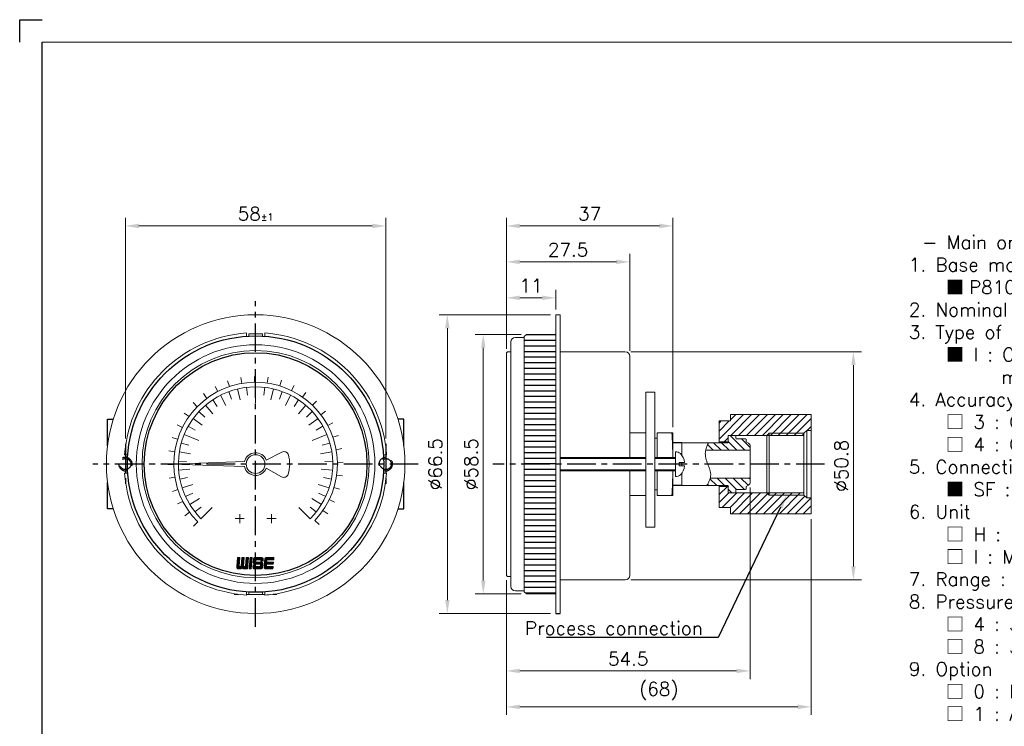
# Model space of a CAD drawing. Extents: x 439 to 843, y -3 to 249.
# Tile 2 of 3: x 439 to 658, y 92 to 249. Entities that reach past the tile are written whole.
import ezdxf
from ezdxf import colors
from ezdxf.entities.mleader import LeaderData, LeaderLine
from ezdxf.math import Vec2, Vec3

# ---------------------------------------------------------------- set-up
doc = ezdxf.new("R2010")
doc.units = 0
doc.header["$LTSCALE"] = 17
doc.header["$MEASUREMENT"] = 0
doc.header["$PDMODE"] = 1
for name, pattern in [('CENTER', [2, 1.25, -0.25, 0.25, -0.25]), ('DASHEDX2', [1.5, 1, -0.5]), ('PHANTOM', [2.5, 1.25, -0.25, 0.25, -0.25, 0.25, -0.25])]:
    doc.linetypes.add(name, pattern=pattern)
doc.layers.get('0').update_dxf_attribs({"linetype": 'DASHEDX2', "lineweight": 18})
doc.layers.get('DEFPOINTS').update_dxf_attribs({"linetype": 'CONTINUOUS', "lineweight": 18})
for name, color, linetype, lineweight in [('4', 4, 'CONTINUOUS', 30), ('DIM', 7, 'CONTINUOUS', 18), ('SS100', 7, 'CONTINUOUS', 18)]:
    doc.layers.add(name, color=color, linetype=linetype, lineweight=lineweight)
doc.layers.add('해치', color=2, linetype='CONTINUOUS')
doc.styles.add('ROMANS', font='ROMANS.shx', dxfattribs={"bigfont": 'whgtxt.shx'})
doc.dimstyles.new('1.2', dxfattribs={"dimscale": 1.2, "dimtxt": 2.5, "dimasz": 2.5, "dimexe": 1.5, "dimexo": 1, "dimgap": 1, "dimtad": 1, "dimdsep": 46, "dimtxsty": 'ROMANS', "dimcen": 2.5, "dimclrd": 7, "dimclre": 7, "dimclrt": 3, "dimadec": 1, "dimazin": 2, "dimtfac": 1, "dimtmove": 0, "dimatfit": 3, "dimfxl": 1, "dimlwd": 18, "dimlwe": 18, "dimarcsym": 0})

# ---------------------------------------------------------------- blocks, each defined once
blk = doc.blocks.new('*D6')
at = {"layer": '4', "color": 7, "lineweight": 18, "transparency": 16777216}
for p, q in [((547.04, 175.79), (547.04, 188.92)), ((558.04, 184.54), (558.04, 188.92)), ((550.04, 187.12), (555.04, 187.12))]:
    blk.add_line(p, q, dxfattribs=at)
at = {"layer": '4', "color": 7, "lineweight": -3, "transparency": 16777216}
for points in [[(550.04, 187.62), (550.04, 186.62), (547.04, 187.12)], [(555.04, 187.62), (555.04, 186.62), (558.04, 187.12)]]:
    blk.add_solid(points, dxfattribs=at)
at = {"layer": 'DEFPOINTS', "color": 0, "lineweight": -3, "transparency": 16777216}
for p in [(558.04, 187.12), (558.04, 183.34), (547.04, 174.59)]:
    blk.add_point(p, dxfattribs=at)
at = {"layer": '4', "color": 3, "lineweight": -3, "transparency": 16777216, "insert": (552.54, 189.82), "char_height": 3, "attachment_point": 5, "style": 'ROMANS'}
blk.add_mtext('11', dxfattribs=at)
blk = doc.blocks.new('*D7')
at = {"layer": '4', "color": 7, "lineweight": 18, "transparency": 16777216}
for p, q in [((547.04, 175.79), (547.04, 196.92)), ((574.54, 175.33), (574.54, 196.92)), ((550.04, 195.12), (571.54, 195.12))]:
    blk.add_line(p, q, dxfattribs=at)
at = {"layer": '4', "color": 7, "lineweight": -3, "transparency": 16777216}
for points in [[(550.04, 195.62), (550.04, 194.62), (547.04, 195.12)], [(571.54, 195.62), (571.54, 194.62), (574.54, 195.12)]]:
    blk.add_solid(points, dxfattribs=at)
at = {"layer": 'DEFPOINTS', "color": 0, "lineweight": -3, "transparency": 16777216}
for p in [(574.54, 195.12), (547.04, 174.59), (574.54, 174.13)]:
    blk.add_point(p, dxfattribs=at)
at = {"layer": '4', "color": 3, "lineweight": -3, "transparency": 16777216, "insert": (560.79, 197.82), "char_height": 3, "attachment_point": 5, "style": 'ROMANS'}
blk.add_mtext('27.5', dxfattribs=at)
blk = doc.blocks.new('*D8')
at = {"layer": '4', "color": 7, "lineweight": 18, "transparency": 16777216}
for p, q in [((601.34, 144.89), (601.34, 102.26)), ((547.04, 124.27), (547.04, 102.26)), ((550.04, 104.06), (598.34, 104.06))]:
    blk.add_line(p, q, dxfattribs=at)
at = {"layer": '4', "color": 7, "lineweight": -3, "transparency": 16777216}
for points in [[(550.04, 104.56), (550.04, 103.56), (547.04, 104.06)], [(598.34, 104.56), (598.34, 103.56), (601.34, 104.06)]]:
    blk.add_solid(points, dxfattribs=at)
at = {"layer": 'DEFPOINTS', "color": 0, "lineweight": -3, "transparency": 16777216}
for p in [(601.34, 146.09), (547.04, 125.47), (601.34, 104.06)]:
    blk.add_point(p, dxfattribs=at)
at = {"layer": '4', "color": 3, "lineweight": -3, "transparency": 16777216, "insert": (574.19, 106.76), "char_height": 3, "attachment_point": 5, "style": 'ROMANS'}
blk.add_mtext('{\\Fromans,ghs|c129;54.5}', dxfattribs=at)
blk = doc.blocks.new('11')
at = {"color": 0}
for p, q in [((98.23, 252.35), (97.82, 253.57)), ((100.95, 253.03), (100.74, 254.3)), ((103.75, 253.29), (103.74, 254.57)), ((106.55, 253.1), (106.74, 254.38)), ((109.3, 252.49), (109.68, 253.71)), ((95.64, 251.25), (95.05, 252.39)), ((111.91, 251.45), (112.47, 252.6)), ((93.26, 249.75), (92.5, 250.79)), ((114.32, 250.02), (115.06, 251.07)), ((91.14, 247.91), (90.23, 248.81)), ((116.49, 248.23), (117.38, 249.15)), ((89.33, 245.76), (88.29, 246.51)), ((118.35, 246.12), (119.38, 246.9)), ((87.88, 243.35), (86.73, 243.93)), ((119.86, 243.75), (121, 244.36)), ((86.82, 240.75), (85.6, 241.14)), ((120.99, 241.18), (122.2, 241.6)), ((121.69, 238.46), (122.96, 238.69)), ((86.18, 238.02), (84.91, 238.21)), ((85.98, 235.21), (84.69, 235.21)), ((121.97, 235.66), (123.26, 235.69)), ((86.21, 232.41), (84.94, 232.21)), ((121.81, 232.86), (123.08, 232.69)), ((121.22, 230.11), (122.45, 229.74)), ((86.87, 229.68), (85.65, 229.28)), ((87.95, 227.09), (86.81, 226.51)), ((120.2, 227.49), (121.36, 226.94)), ((89.42, 224.7), (88.38, 223.94)), ((118.79, 225.06), (119.85, 224.33)), ((91.25, 222.56), (90.34, 221.65)), ((117.02, 222.88), (117.95, 222))]:
    blk.add_line(p, q, dxfattribs=at)
blk.add_arc((103.98, 235.29), 18, 316.4299, 225, dxfattribs=at)
blk = doc.blocks.new('*D9')
at = {"layer": '4', "color": 7, "lineweight": 18, "transparency": 16777216}
for p, q in [((462.18, 155.81), (462.18, 204.92)), ((520.18, 155.81), (520.18, 204.92)), ((465.18, 203.12), (517.18, 203.12))]:
    blk.add_line(p, q, dxfattribs=at)
at = {"layer": '4', "color": 7, "lineweight": -3, "transparency": 16777216}
for points in [[(465.18, 203.62), (465.18, 202.62), (462.18, 203.12)], [(517.18, 203.62), (517.18, 202.62), (520.18, 203.12)]]:
    blk.add_solid(points, dxfattribs=at)
at = {"layer": 'DEFPOINTS', "color": 0, "lineweight": -3, "transparency": 16777216}
for p in [(520.18, 203.12), (462.18, 154.61), (520.18, 154.61)]:
    blk.add_point(p, dxfattribs=at)
at = {"layer": '4', "color": 3, "lineweight": -3, "transparency": 16777216, "insert": (491.18, 205.82), "char_height": 3, "attachment_point": 5, "style": 'ROMANS'}
blk.add_mtext('{\\Fromans,ghs|c129;58\\H0.52x;%%P1}', dxfattribs=at)
blk = doc.blocks.new('*D10')
at = {"layer": '4', "color": 7, "lineweight": 18, "transparency": 16777216}
for p, q in [((556.84, 183.34), (532.1, 183.34)), ((533.9, 180.34), (533.9, 119.84)), ((556.84, 116.84), (532.1, 116.84))]:
    blk.add_line(p, q, dxfattribs=at)
at = {"layer": '4', "color": 7, "lineweight": -3, "transparency": 16777216}
for points in [[(533.4, 180.34), (534.4, 180.34), (533.9, 183.34)], [(533.4, 119.84), (534.4, 119.84), (533.9, 116.84)]]:
    blk.add_solid(points, dxfattribs=at)
at = {"layer": 'DEFPOINTS', "color": 0, "lineweight": -3, "transparency": 16777216}
for p in [(558.04, 183.34), (533.9, 116.84), (558.04, 116.84)]:
    blk.add_point(p, dxfattribs=at)
at = {"layer": '4', "color": 3, "lineweight": -3, "transparency": 16777216, "insert": (531.2, 150.09), "char_height": 3, "attachment_point": 5, "rotation": 90, "style": 'ROMANS'}
blk.add_mtext('%%C66.5', dxfattribs=at)
blk = doc.blocks.new('*D11')
at = {"layer": '4', "color": 7, "lineweight": 18, "transparency": 16777216}
for p, q in [((550.34, 178.99), (540.1, 178.99)), ((541.9, 175.99), (541.9, 124.19)), ((550.34, 121.19), (540.1, 121.19))]:
    blk.add_line(p, q, dxfattribs=at)
at = {"layer": '4', "color": 7, "lineweight": -3, "transparency": 16777216}
for points in [[(541.4, 175.99), (542.4, 175.99), (541.9, 178.99)], [(541.4, 124.19), (542.4, 124.19), (541.9, 121.19)]]:
    blk.add_solid(points, dxfattribs=at)
at = {"layer": 'DEFPOINTS', "color": 0, "lineweight": -3, "transparency": 16777216}
for p in [(551.54, 178.99), (541.9, 121.19), (551.54, 121.19)]:
    blk.add_point(p, dxfattribs=at)
at = {"layer": '4', "color": 3, "lineweight": -3, "transparency": 16777216, "insert": (539.2, 150.09), "char_height": 3, "attachment_point": 5, "rotation": 90, "style": 'ROMANS'}
blk.add_mtext('%%C58.5', dxfattribs=at)
blk = doc.blocks.new('*D12')
at = {"layer": '4', "color": 7, "lineweight": 18, "transparency": 16777216}
for p, q in [((574.74, 175.13), (626.15, 175.13)), ((624.35, 172.13), (624.35, 127.33)), ((574.74, 124.33), (626.15, 124.33))]:
    blk.add_line(p, q, dxfattribs=at)
at = {"layer": '4', "color": 7, "lineweight": -3, "transparency": 16777216}
for points in [[(623.85, 172.13), (624.85, 172.13), (624.35, 175.13)], [(623.85, 127.33), (624.85, 127.33), (624.35, 124.33)]]:
    blk.add_solid(points, dxfattribs=at)
at = {"layer": 'DEFPOINTS', "color": 0, "lineweight": -3, "transparency": 16777216}
for p in [(573.54, 175.13), (573.54, 124.33), (624.35, 124.33)]:
    blk.add_point(p, dxfattribs=at)
at = {"layer": '4', "color": 3, "lineweight": -3, "transparency": 16777216, "insert": (621.65, 149.73), "char_height": 3, "attachment_point": 5, "rotation": 90, "style": 'ROMANS'}
blk.add_mtext('%%C50.8', dxfattribs=at)
blk = doc.blocks.new('*D13')
at = {"layer": '4', "color": 7, "lineweight": 18, "transparency": 16777216}
for p, q in [((614.94, 137.84), (614.94, 94.26)), ((547.04, 124.14), (547.04, 94.26)), ((550.04, 96.06), (611.94, 96.06))]:
    blk.add_line(p, q, dxfattribs=at)
at = {"layer": '4', "color": 7, "lineweight": -3, "transparency": 16777216}
for points in [[(550.04, 96.56), (550.04, 95.56), (547.04, 96.06)], [(611.94, 96.56), (611.94, 95.56), (614.94, 96.06)]]:
    blk.add_solid(points, dxfattribs=at)
at = {"layer": 'DEFPOINTS', "color": 0, "lineweight": -3, "transparency": 16777216}
for p in [(614.94, 139.04), (547.04, 125.34), (614.94, 96.06)]:
    blk.add_point(p, dxfattribs=at)
at = {"layer": '4', "color": 3, "lineweight": -3, "transparency": 16777216, "insert": (580.99, 99.54), "char_height": 3, "attachment_point": 5, "style": 'ROMANS'}
blk.add_mtext('(68)', dxfattribs=at)
blk = doc.blocks.new('*D14')
at = {"layer": '4', "color": 7, "lineweight": 18, "transparency": 16777216}
for p, q in [((547.04, 175.79), (547.04, 204.92)), ((584.14, 158.29), (584.14, 204.92)), ((550.04, 203.12), (581.14, 203.12))]:
    blk.add_line(p, q, dxfattribs=at)
at = {"layer": '4', "color": 7, "lineweight": -3, "transparency": 16777216}
for points in [[(550.04, 203.62), (550.04, 202.62), (547.04, 203.12)], [(581.14, 203.62), (581.14, 202.62), (584.14, 203.12)]]:
    blk.add_solid(points, dxfattribs=at)
at = {"layer": 'DEFPOINTS', "color": 0, "lineweight": -3, "transparency": 16777216}
for p in [(584.14, 203.12), (547.04, 174.59), (584.14, 157.09)]:
    blk.add_point(p, dxfattribs=at)
at = {"layer": '4', "color": 3, "lineweight": -3, "transparency": 16777216, "insert": (565.59, 205.82), "char_height": 3, "attachment_point": 5, "style": 'ROMANS'}
blk.add_mtext('37', dxfattribs=at)

msp = doc.modelspace()

# ---------------------------------------------------------------- hatches: boundary and pattern name
at = {"layer": '4', "lineweight": -3}
h = msp.add_hatch(dxfattribs=at)
h.set_pattern_fill('ANSI31', scale=10, angle=315)
h.set_pattern_definition([(0, (432.2538, 57.7008), (3e-16, 1.25), [])])
h.paths.add_polyline_path([(551.039, 150.091), (558.039, 150.091), (558.039, 178.991), (551.539, 178.991), (551.039, 178.491)])
h.paths.add_polyline_path([(551.039, 121.691), (551.539, 121.191), (558.039, 121.191), (558.039, 150.091), (551.039, 150.091)])
at = {"layer": '해치'}
h = msp.add_hatch(dxfattribs=at)
h.set_pattern_fill('ANSI31', scale=10, angle=180, style=0)
h.set_pattern_definition([(225, (-826.0639, -4528.1162), (0.88388348, -0.88388348), [])])
h.paths.add_polyline_path([(605.587, 143.191), (605.087, 143.691), (596.439, 143.691), (596.439, 145.141), (594.439, 145.141), (594.439, 140.478), (596.939, 140.478), (596.939, 139.041), (614.939, 139.041), (614.939, 142.591), (613.939, 142.591), (613.287, 143.191)])
h.paths.add_polyline_path([(596.939, 161.141), (596.939, 159.704), (594.439, 159.704), (594.439, 155.041), (596.439, 155.041), (596.439, 156.491), (605.087, 156.491), (605.587, 156.991), (613.287, 156.991), (613.939, 157.591), (614.939, 157.591), (614.939, 161.141)])
h.paths.add_polyline_path([(605.087, 156.491), (605.587, 156.491), (605.587, 156.991)], flags=17)
h.paths.add_polyline_path([(605.587, 156.991), (605.587, 156.491), (613.287, 156.491), (613.287, 156.991)], flags=17)
h.paths.add_polyline_path([(605.587, 143.691), (605.587, 143.191), (613.287, 143.191), (613.287, 143.691)], flags=17)
h.paths.add_polyline_path([(605.087, 143.691), (605.587, 143.191), (605.587, 143.691)], flags=17)
h = msp.add_hatch(dxfattribs=at)
h.set_pattern_fill('ANSI31', scale=10, angle=90, style=0)
h.set_pattern_definition([(135, (-826.1559, -4528.1162), (-0.88388348, -0.88388348), [])])
edge = h.paths.add_edge_path()
edge.add_spline(control_points=[(592.45, 146.991), (592.297, 146.435), (592.012, 145.881), (591.727, 145.326)], knot_values=[0, 0, 0, 0, 1.7633486, 1.7633486, 1.7633486, 1.7633486], degree=3, periodic=0)
edge.add_line((591.727, 145.326), (596.347, 145.326))
edge.add_line((596.347, 145.326), (596.347, 145.318))
edge.add_line((596.347, 145.318), (596.439, 145.226))
edge.add_line((596.439, 145.226), (596.439, 143.841))
edge.add_line((596.439, 143.841), (596.539, 143.741))
edge.add_line((596.539, 143.741), (598.047, 143.741))
edge.add_line((598.047, 143.741), (598.147, 143.841))
edge.add_line((598.147, 143.841), (598.147, 144.341))
edge.add_line((598.147, 144.341), (598.247, 144.441))
edge.add_line((598.247, 144.441), (600.347, 144.441))
edge.add_line((600.347, 144.441), (600.447, 144.541))
edge.add_line((600.447, 144.541), (600.447, 145.137))
edge.add_line((600.447, 145.137), (600.984, 145.447))
edge.add_arc((600.577, 146.091), 0.762, 302.33268, 360)
edge.add_line((601.339, 146.091), (601.339, 146.991))
edge.add_line((601.339, 146.991), (592.45, 146.991))
edge = h.paths.add_edge_path()
edge.add_line((596.539, 156.441), (596.439, 156.341))
edge.add_line((596.439, 156.341), (596.439, 154.956))
edge.add_line((596.439, 154.956), (596.339, 154.856))
edge.add_line((596.339, 154.856), (592.026, 154.856))
edge.add_spline(control_points=[(592.026, 154.856), (591.795, 154.303), (591.564, 153.751), (591.444, 153.191)], knot_values=[8.1699803, 8.1699803, 8.1699803, 8.1699803, 9.913923, 9.913923, 9.913923, 9.913923], degree=3, periodic=0)
edge.add_line((591.444, 153.191), (601.339, 153.191))
edge.add_line((601.339, 153.191), (601.339, 154.091))
edge.add_arc((600.577, 154.091), 0.762, 360, 417.66732)
edge.add_line((600.984, 154.735), (600.447, 155.046))
edge.add_line((600.447, 155.046), (600.447, 155.641))
edge.add_line((600.447, 155.641), (600.347, 155.741))
edge.add_line((600.347, 155.741), (598.247, 155.741))
edge.add_line((598.247, 155.741), (598.147, 155.841))
edge.add_line((598.147, 155.841), (598.147, 156.341))
edge.add_line((598.147, 156.341), (598.047, 156.441))
edge.add_line((598.047, 156.441), (596.539, 156.441))

# ---------------------------------------------------------------- linework, layer by layer
at = {"color": 4, "linetype": 'Continuous'}
for p, q in [((790.026, 244.031), (443.63, 244.031)), ((580.639, 157.091), (584.139, 157.091)), ((580.639, 157.091), (580.639, 151.591)), ((584.139, 157.091), (584.139, 151.591)), ((580.639, 148.591), (580.639, 143.091)), ((584.139, 148.591), (584.139, 143.091)), ((580.639, 143.091), (584.139, 143.091))]:
    msp.add_line(p, q, dxfattribs=at)
at = {"color": 4, "linetype": 'ByBlock'}
for p, q in [((596.939, 161.141), (596.939, 159.704)), ((586.139, 154.856), (586.139, 152.084)), ((586.139, 152.084), (586.139, 154.842)), ((586.139, 149.691), (586.139, 150.48)), ((586.139, 150.48), (586.139, 149.691)), ((586.139, 145.326), (586.139, 148.082)), ((586.139, 148.082), (586.139, 145.326)), ((596.939, 139.041), (596.939, 140.478)), ((487.362, 121.11), (486.414, 121.11)), ((489.661, 121.11), (489.155, 121.11)), ((493.202, 121.11), (492.696, 121.11)), ((495.944, 121.11), (494.995, 121.11))]:
    msp.add_line(p, q, dxfattribs=at)
at = {"color": 0}
for p, q in [((605.087, 156.491), (605.587, 156.991)), ((605.587, 156.991), (613.287, 156.991)), ((605.087, 143.691), (605.587, 143.191)), ((605.587, 143.191), (613.287, 143.191))]:
    msp.add_line(p, q, dxfattribs=at)
at = {"color": 4, "lineweight": -3}
for p, q in [((586.139, 154.842), (584.141, 154.842)), ((586.139, 145.326), (584.148, 145.326)), ((558.039, 116.841), (559.039, 116.841))]:
    msp.add_line(p, q, dxfattribs=at)
for points in [[(458.179, 154.179), (458.179, 160.11), (459.468, 160.11)], [(524.179, 154.179), (524.179, 160.11), (522.889, 160.11)], [(459.468, 140.11), (458.179, 140.11), (458.179, 146.04)], [(522.889, 140.11), (524.179, 140.11), (524.179, 146.04)]]:
    msp.add_lwpolyline(points, dxfattribs=at)
at = {"color": 7, "lineweight": -3, "ltscale": 0.2}
for centre in [(462.179, 150.11), (520.179, 150.11)]:
    msp.add_circle(centre, 1.229, dxfattribs=at)
at = {"color": 4, "linetype": 'Continuous'}
for start, end in [(0.85947, 4.01399), (355.98601, 359.14053)]:
    msp.add_arc((484.139, 150.091), 100, start, end, dxfattribs=at)
at = {"color": 7, "lineweight": -3, "ltscale": 0.2}
for centre, start, end in [((462.179, 150.11), 344.70639, 276.62667), ((520.179, 150.11), 263.37333, 195.29361)]:
    msp.add_arc(centre, 1.5, start, end, dxfattribs=at)
at = {"color": 7, "linetype": 'PHANTOM'}
msp.add_spline([(591.727, 145.326), (592.565, 147.766), (591.907, 150.091), (591.368, 152.676), (592.026, 154.856)], degree=3, dxfattribs=at)
at = {"layer": '4', "color": 1}
for p, q in [((438.628, 249.033), (443.63, 249.033)), ((438.628, 244.031), (438.628, 249.033))]:
    msp.add_line(p, q, dxfattribs=at)
at = {"layer": '4', "lineweight": -3}
msp.add_line((443.63, 37.05), (443.63, 244.031), dxfattribs=at)
at = {"layer": '4', "color": 7}
for radius in [28.542, 24.797]:
    msp.add_circle((491.179, 150.11), radius, dxfattribs=at)
at = {"layer": 'DIM', "color": 4}
for p, q in [((558.039, 183.341), (559.039, 183.341)), ((558.039, 183.341), (558.039, 116.841)), ((559.039, 183.341), (559.039, 116.841)), ((551.039, 178.296), (549.039, 178.296)), ((551.539, 178.991), (551.039, 178.491)), ((551.039, 178.491), (551.039, 121.691)), ((551.039, 178.087), (551.039, 177.887)), ((558.039, 178.991), (551.539, 178.991)), ((558.039, 177.437), (558.039, 178.991)), ((558.039, 141.527), (558.039, 177.841)), ((548.039, 122.891), (548.039, 177.291)), ((548.039, 175.091), (548.039, 177.291)), ((551.039, 176.991), (551.039, 123.191)), ((547.289, 175.091), (547.039, 174.841)), ((547.039, 125.341), (547.039, 174.841)), ((547.039, 174.591), (547.039, 174.841)), ((547.289, 175.091), (548.039, 175.091)), ((558.039, 175.129), (558.039, 175.129)), ((559.039, 175.129), (559.039, 175.129)), ((559.039, 175.129), (564.039, 175.129)), ((573.539, 175.129), (564.039, 175.129)), ((574.539, 174.129), (574.539, 165.979)), ((574.539, 162.479), (574.539, 165.979)), ((574.539, 162.479), (574.539, 151.591)), ((594.439, 154.856), (594.439, 159.704)), ((574.539, 157.091), (578.139, 157.091)), ((574.539, 151.591), (574.539, 157.055)), ((580.139, 155.841), (580.639, 155.841)), ((596.539, 156.441), (596.439, 156.341)), ((596.439, 154.956), (596.439, 156.341)), ((598.047, 156.441), (596.539, 156.441)), ((598.147, 156.341), (598.047, 156.441)), ((598.147, 156.341), (598.147, 155.841)), ((598.247, 155.741), (598.147, 155.841)), ((598.247, 155.741), (600.347, 155.741)), ((600.447, 155.641), (600.347, 155.741)), ((586.047, 154.856), (596.339, 154.856)), ((596.339, 154.856), (596.439, 154.956)), ((600.447, 155.641), (600.447, 155.046)), ((600.984, 154.735), (600.447, 155.046)), ((601.339, 154.091), (601.339, 150.091)), ((578.155, 151.591), (559.039, 151.591)), ((580.139, 151.591), (584.751, 151.591)), ((584.751, 150.077), (584.747, 152.827)), ((591.444, 153.191), (601.339, 153.191)), ((584.751, 150.091), (584.751, 147.341)), ((586.726, 150.481), (585.55, 150.479)), ((585.55, 150.479), (585.551, 150.079)), ((585.551, 149.691), (585.551, 150.091)), ((586.727, 149.691), (585.551, 149.691)), ((601.339, 146.091), (601.339, 150.091)), ((578.155, 148.591), (559.039, 148.591)), ((574.539, 148.591), (574.539, 125.329)), ((574.539, 143.128), (574.539, 148.591)), ((580.139, 148.591), (584.751, 148.591)), ((592.45, 146.991), (601.339, 146.991)), ((586.047, 145.326), (596.339, 145.326)), ((594.439, 140.478), (594.439, 145.326)), ((596.531, 145.226), (596.431, 145.326)), ((596.439, 143.841), (596.439, 145.226)), ((600.984, 145.447), (600.447, 145.137)), ((600.447, 144.541), (600.447, 145.137)), ((574.539, 143.091), (578.139, 143.091)), ((580.139, 144.341), (580.639, 144.341)), ((596.439, 143.841), (596.539, 143.741)), ((598.047, 143.741), (596.539, 143.741)), ((598.047, 143.741), (598.147, 143.841)), ((598.147, 144.341), (598.247, 144.441)), ((598.147, 143.841), (598.147, 144.341)), ((598.247, 144.441), (600.347, 144.441)), ((600.347, 144.441), (600.447, 144.541)), ((558.039, 121.191), (558.039, 141.527)), ((558.04, 141.591), (558.04, 124.591)), ((558.04, 136.064), (558.04, 135.264)), ((558.04, 132.091), (558.04, 131.091)), ((558.04, 127.918), (558.04, 124.591)), ((547.289, 125.091), (547.039, 125.341)), ((547.289, 125.091), (548.039, 125.091)), ((558.039, 124.329), (558.04, 124.329)), ((572.04, 124.329), (559.039, 124.329)), ((573.539, 124.329), (572.04, 124.329)), ((551.039, 121.891), (549.039, 121.891)), ((551.539, 121.191), (551.039, 121.691)), ((551.539, 121.191), (558.039, 121.191))]:
    msp.add_line(p, q, dxfattribs=at)
at = {"layer": 'DIM', "color": 7}
for p, q in [((559.039, 151.321), (578.155, 151.321)), ((580.139, 151.321), (584.751, 151.321)), ((559.039, 148.862), (578.155, 148.862)), ((580.139, 148.862), (584.751, 148.862))]:
    msp.add_line(p, q, dxfattribs=at)
at = {"layer": 'DIM', "color": 4}
msp.add_lwpolyline([(578.139, 136.091), (578.139, 166.091), (580.139, 166.091), (580.139, 136.091)], close=True, dxfattribs=at)
for centre, radius, start, end in [((549.039, 177.291), 1, 90, 180), ((573.539, 174.129), 1, 0, 90), ((600.577, 154.091), 0.762, 0, 57.66732), ((584.749, 151.027), 1.8, 53.93226, 90.09045), ((583.439, 150.186), 3.3, 5.11867, 44.09442), ((583.439, 149.981), 3.3, 315.99603, 354.97178), ((584.751, 149.141), 1.8, 270, 306.15819), ((600.577, 146.091), 0.762, 302.33268, 0), ((573.539, 125.329), 1, 270, 0), ((549.039, 122.891), 1, 180, 270)]:
    msp.add_arc(centre, radius, start, end, dxfattribs=at)
at = {"layer": 'SS100', "color": 1, "linetype": 'CENTER', "lineweight": -2, "ltscale": 0.3}
for p, q in [((491.179, 113.86), (491.179, 186.36)), ((462.179, 154.61), (462.179, 145.61)), ((520.179, 154.61), (520.179, 145.61)), ((527.429, 150.11), (454.929, 150.11)), ((617.939, 150.091), (544.039, 150.091))]:
    msp.add_line(p, q, dxfattribs=at)
at = {"layer": 'SS100', "color": 4, "linetype": 'Continuous'}
for p, q in [((489.155, 178.611), (489.155, 179.289)), ((492.696, 179.117), (489.661, 179.117)), ((489.661, 179.117), (489.661, 178.611)), ((492.696, 179.117), (492.696, 178.611)), ((493.202, 178.611), (493.202, 179.289)), ((596.939, 161.141), (614.94, 161.141)), ((614.939, 161.141), (614.939, 139.041)), ((594.439, 159.704), (596.939, 159.704)), ((596.439, 156.491), (613.287, 156.491)), ((596.439, 154.864), (596.439, 156.491)), ((605.087, 156.491), (605.087, 150.091)), ((605.587, 156.991), (605.587, 150.091)), ((613.287, 156.991), (613.939, 157.591)), ((613.287, 156.991), (613.287, 150.091)), ((614.939, 157.591), (613.939, 157.591)), ((613.939, 157.591), (613.939, 150.091)), ((594.439, 155.041), (596.439, 155.041)), ((462.677, 152.133), (461.999, 152.133)), ((462.171, 151.627), (462.677, 151.627)), ((462.171, 151.627), (462.171, 148.592)), ((493.552, 150.988), (497.057, 152.775)), ((519.68, 152.133), (520.358, 152.133)), ((520.186, 151.627), (519.68, 151.627)), ((520.186, 151.627), (520.186, 148.592)), ((472.454, 150.11), (488.713, 150.677)), ((472.454, 150.11), (488.713, 149.542)), ((493.552, 149.231), (496.964, 147.289)), ((605.087, 143.691), (605.087, 150.091)), ((605.587, 143.191), (605.587, 150.091)), ((613.287, 143.191), (613.287, 150.091)), ((613.939, 142.591), (613.939, 150.091)), ((462.677, 148.086), (461.999, 148.086)), ((462.171, 148.592), (462.677, 148.592)), ((520.186, 148.592), (519.68, 148.592)), ((519.68, 148.086), (520.358, 148.086)), ((594.439, 145.141), (596.439, 145.141)), ((596.439, 145.318), (596.439, 143.691)), ((596.439, 143.691), (613.287, 143.691)), ((613.287, 143.191), (613.939, 142.591)), ((614.939, 142.591), (613.939, 142.591)), ((594.439, 140.478), (596.939, 140.478)), ((487.636, 136.952), (487.636, 138.976)), ((494.721, 136.952), (494.721, 138.976)), ((596.939, 139.041), (614.94, 139.041)), ((488.648, 137.964), (486.624, 137.964)), ((495.733, 137.964), (493.709, 137.964)), ((489.155, 121.608), (489.155, 120.93)), ((489.661, 121.102), (489.661, 121.608)), ((492.696, 121.102), (489.661, 121.102)), ((492.696, 121.102), (492.696, 121.608)), ((493.202, 121.608), (493.202, 120.93)), ((496.001, 121.26), (495.07, 121.119))]:
    msp.add_line(p, q, dxfattribs=at)
at = {"layer": 'SS100', "color": 7, "linetype": 'Continuous'}
for p, q in [((487.162, 166.84), (487.753, 164.38)), ((489.156, 167.196), (489.364, 165.437)), ((491.179, 167.315), (491.179, 165.544)), ((493.201, 167.196), (492.993, 165.437)), ((495.195, 166.84), (494.604, 164.38)), ((483.367, 165.44), (484.516, 163.186)), ((485.223, 166.252), (485.836, 164.59)), ((491.179, 165.544), (491.179, 163.773)), ((497.134, 166.252), (496.521, 164.59)), ((498.99, 165.44), (497.841, 163.186)), ((480.004, 163.193), (481.647, 161.269)), ((481.619, 164.416), (482.603, 162.943)), ((500.738, 164.416), (499.754, 162.943)), ((502.353, 163.193), (500.71, 161.269)), ((477.259, 160.223), (479.306, 158.736)), ((478.544, 161.789), (479.844, 160.587)), ((503.813, 161.789), (502.513, 160.587)), ((505.098, 160.223), (503.051, 158.736)), ((476.166, 158.517), (477.712, 157.651)), ((506.191, 158.517), (504.645, 157.651)), ((475.282, 156.694), (476.919, 156.016)), ((476.919, 156.016), (478.555, 155.338)), ((505.438, 156.016), (503.802, 155.338)), ((507.075, 156.694), (505.438, 156.016)), ((474.619, 154.78), (476.323, 154.299)), ((507.738, 154.78), (506.034, 154.299)), ((474.184, 152.801), (476.684, 152.405)), ((508.173, 152.801), (505.673, 152.405)), ((473.986, 150.785), (475.756, 150.715)), ((508.371, 150.785), (506.601, 150.715)), ((474.026, 148.76), (476.548, 148.958)), ((474.303, 146.753), (476.04, 147.098)), ((508.331, 148.76), (505.809, 148.958)), ((508.054, 146.753), (506.317, 147.098)), ((474.815, 144.793), (477.221, 145.575)), ((507.542, 144.793), (505.136, 145.575)), ((475.553, 142.906), (477.162, 143.648)), ((506.804, 142.906), (505.195, 143.648)), ((476.508, 141.119), (478.666, 142.442)), ((477.666, 139.457), (479.057, 140.554)), ((480.265, 139.196), (481.517, 140.448)), ((502.092, 139.196), (500.84, 140.448)), ((504.691, 139.457), (503.3, 140.554)), ((505.849, 141.119), (503.692, 142.442)), ((479.012, 137.943), (480.265, 139.196)), ((503.345, 137.943), (502.092, 139.196))]:
    msp.add_line(p, q, dxfattribs=at)
at = {"layer": 'SS100', "color": 10, "linetype": 'Continuous'}
for p, q in [((486.962, 127.139), (487.512, 127.69)), ((487.15, 129.301), (486.963, 127.16)), ((486.975, 127.295), (487.526, 127.847)), ((486.982, 127.016), (487.498, 127.533)), ((486.988, 127.452), (487.54, 128.003)), ((487.002, 127.609), (487.553, 128.16)), ((487.016, 127.766), (487.567, 128.317)), ((487.03, 127.923), (487.581, 128.474)), ((487.033, 126.924), (487.486, 127.377)), ((487.043, 128.08), (487.594, 128.631)), ((487.057, 128.237), (487.608, 128.788)), ((487.071, 128.393), (487.622, 128.945)), ((487.085, 128.55), (487.636, 129.101)), ((487.098, 128.707), (487.649, 129.258)), ((487.107, 126.855), (487.551, 127.299)), ((487.112, 128.864), (487.549, 129.301)), ((487.126, 129.021), (487.406, 129.301)), ((487.139, 129.178), (487.263, 129.301)), ((487.15, 129.301), (487.653, 129.301)), ((487.204, 126.809), (487.692, 127.297)), ((487.335, 126.796), (487.836, 127.297)), ((487.478, 126.796), (488.499, 127.817)), ((487.653, 129.301), (487.486, 127.388)), ((487.569, 127.297), (487.874, 127.297)), ((487.621, 126.796), (488.485, 127.661)), ((487.764, 126.796), (488.471, 127.504)), ((487.907, 126.796), (488.465, 127.354)), ((488.126, 129.301), (487.957, 127.374)), ((487.961, 127.423), (488.512, 127.974)), ((487.975, 127.58), (488.526, 128.131)), ((487.989, 127.737), (488.54, 128.288)), ((488.002, 127.894), (488.554, 128.445)), ((488.016, 128.051), (488.567, 128.602)), ((488.03, 128.207), (488.581, 128.759)), ((488.044, 128.364), (488.595, 128.915)), ((488.057, 128.521), (488.608, 129.072)), ((488.071, 128.678), (488.622, 129.229)), ((488.085, 128.835), (488.551, 129.301)), ((488.098, 128.992), (488.408, 129.301)), ((488.112, 129.149), (488.265, 129.301)), ((488.126, 129.301), (488.628, 129.301)), ((488.222, 126.968), (488.551, 127.297)), ((488.29, 126.893), (488.694, 127.297)), ((488.359, 126.819), (488.838, 127.297)), ((488.628, 129.301), (488.461, 127.388)), ((488.48, 126.796), (489.471, 127.787)), ((488.544, 127.297), (488.848, 127.297)), ((488.623, 126.796), (489.457, 127.631)), ((488.766, 126.796), (489.443, 127.474)), ((488.909, 126.796), (489.429, 127.317)), ((489.1, 129.301), (488.931, 127.374)), ((488.933, 127.393), (489.484, 127.944)), ((488.947, 127.55), (489.498, 128.101)), ((488.961, 127.707), (489.512, 128.258)), ((488.974, 127.864), (489.525, 128.415)), ((488.988, 128.021), (489.539, 128.572)), ((489.002, 128.177), (489.553, 128.729)), ((489.016, 128.334), (489.567, 128.885)), ((489.029, 128.491), (489.58, 129.042)), ((489.043, 128.648), (489.594, 129.199)), ((489.057, 128.805), (489.553, 129.301)), ((489.07, 128.962), (489.41, 129.301)), ((489.084, 129.119), (489.267, 129.301)), ((489.098, 129.275), (489.124, 129.301)), ((489.1, 129.301), (489.603, 129.301)), ((489.603, 129.301), (489.384, 126.796)), ((489.937, 129.301), (489.718, 126.796)), ((489.727, 126.899), (490.278, 127.45)), ((489.741, 127.055), (490.292, 127.607)), ((489.754, 127.212), (490.305, 127.763)), ((489.768, 127.369), (490.319, 127.92)), ((489.768, 126.796), (490.264, 127.293)), ((489.782, 127.526), (490.333, 128.077)), ((489.795, 127.683), (490.347, 128.234)), ((489.809, 127.84), (490.36, 128.391)), ((489.823, 127.997), (490.374, 128.548)), ((489.837, 128.153), (490.388, 128.705)), ((489.85, 128.31), (490.401, 128.861)), ((489.864, 128.467), (490.415, 129.018)), ((489.878, 128.624), (490.429, 129.175)), ((489.892, 128.781), (490.412, 129.301)), ((489.905, 128.938), (490.269, 129.301)), ((489.919, 129.095), (490.126, 129.301)), ((489.933, 129.251), (489.983, 129.301)), ((489.937, 129.301), (490.44, 129.301)), ((489.937, 129.301), (490.44, 129.301)), ((490.44, 129.301), (490.221, 126.796)), ((490.623, 127.581), (490.587, 127.16)), ((490.589, 127.188), (490.982, 127.581)), ((490.595, 127.051), (491.125, 127.581)), ((490.603, 127.345), (490.839, 127.581)), ((490.617, 127.502), (490.695, 127.581)), ((490.623, 127.581), (491.131, 127.581)), ((490.638, 126.951), (491.113, 127.426)), ((490.673, 128.131), (491.223, 128.681)), ((490.747, 128.997), (490.674, 128.162)), ((490.685, 128.286), (491.7, 129.301)), ((490.696, 128.011), (491.209, 128.524)), ((490.699, 128.443), (491.557, 129.301)), ((490.705, 126.874), (491.144, 127.313)), ((490.713, 128.6), (491.414, 129.301)), ((490.726, 128.757), (491.271, 129.301)), ((490.74, 128.914), (491.128, 129.301)), ((490.749, 127.92), (491.198, 128.37)), ((490.767, 129.084), (490.964, 129.28)), ((490.794, 126.821), (491.271, 127.297)), ((490.824, 127.853), (491.271, 128.3)), ((490.913, 126.796), (491.414, 127.297)), ((490.924, 127.809), (491.414, 128.299)), ((491.007, 127.798), (492.19, 127.798)), ((491.056, 127.798), (491.557, 128.299)), ((491.056, 126.796), (491.557, 127.297)), ((491.08, 129.301), (492.551, 129.301)), ((491.126, 127.581), (491.109, 127.388)), ((491.193, 127.297), (492.16, 127.297)), ((491.226, 128.724), (491.197, 128.39)), ((491.199, 127.798), (491.7, 128.299)), ((491.199, 126.796), (491.7, 127.297)), ((491.28, 128.299), (492.463, 128.299)), ((491.31, 128.8), (492.277, 128.8)), ((491.342, 128.8), (491.843, 129.301)), ((491.342, 127.798), (491.843, 128.299)), ((491.342, 126.796), (491.843, 127.297)), ((491.485, 126.796), (491.986, 127.297)), ((491.486, 128.8), (491.987, 129.301)), ((491.486, 127.798), (491.987, 128.299)), ((491.629, 128.8), (492.13, 129.301)), ((491.629, 127.798), (492.13, 128.299)), ((491.629, 126.796), (492.13, 127.297)), ((491.772, 128.8), (492.273, 129.301)), ((491.772, 127.798), (492.273, 128.299)), ((491.772, 126.796), (492.785, 127.809)), ((491.915, 128.8), (492.416, 129.301)), ((491.915, 127.798), (492.416, 128.299)), ((491.915, 126.796), (492.771, 127.652)), ((492.058, 128.8), (492.559, 129.301)), ((492.058, 127.798), (492.548, 128.288)), ((492.058, 126.796), (492.757, 127.496)), ((492.2, 127.798), (492.647, 128.244)), ((492.201, 128.8), (492.677, 129.276)), ((492.201, 126.796), (492.743, 127.339)), ((492.273, 127.708), (492.244, 127.374)), ((492.247, 127.415), (492.797, 127.965)), ((492.261, 127.572), (492.775, 128.086)), ((492.272, 127.726), (492.722, 128.176)), ((492.328, 128.784), (492.766, 129.222)), ((492.36, 128.71), (492.344, 128.517)), ((492.344, 128.517), (492.846, 128.517)), ((492.347, 128.517), (492.875, 129.045)), ((492.357, 128.67), (492.833, 129.146)), ((492.49, 128.517), (492.881, 128.907)), ((492.634, 128.517), (492.867, 128.75)), ((492.796, 127.936), (492.723, 127.101)), ((492.777, 128.517), (492.853, 128.594)), ((492.883, 128.938), (492.846, 128.517)), ((493.222, 128.997), (493.062, 127.16)), ((493.063, 127.086), (493.606, 127.628)), ((493.068, 127.234), (494.134, 128.299)), ((493.082, 127.391), (493.99, 128.299)), ((493.096, 127.548), (493.847, 128.299)), ((493.098, 126.977), (493.592, 127.472)), ((493.109, 127.705), (493.715, 128.31)), ((493.123, 127.862), (493.674, 128.413)), ((493.137, 128.018), (493.688, 128.57)), ((493.151, 128.175), (493.702, 128.726)), ((493.158, 126.894), (493.598, 127.335)), ((493.164, 128.332), (494.134, 129.301)), ((493.178, 128.489), (493.99, 129.301)), ((493.192, 128.646), (493.847, 129.301)), ((493.205, 128.803), (493.704, 129.301)), ((493.219, 128.96), (493.561, 129.301)), ((493.241, 126.834), (493.704, 127.297)), ((493.303, 129.187), (493.336, 129.219)), ((493.349, 126.799), (493.847, 127.297)), ((493.489, 126.796), (493.99, 127.297)), ((493.555, 129.301), (495.253, 129.301)), ((493.614, 127.722), (493.585, 127.388)), ((493.632, 126.796), (494.133, 127.297)), ((493.668, 127.297), (495.078, 127.297)), ((493.701, 128.724), (493.672, 128.39)), ((493.697, 127.798), (495.122, 127.798)), ((493.755, 128.299), (495.165, 128.299)), ((493.775, 128.8), (494.277, 129.301)), ((493.776, 127.798), (494.277, 128.299)), ((493.776, 126.796), (494.277, 127.297)), ((493.785, 128.8), (495.209, 128.8)), ((493.919, 128.8), (494.42, 129.301)), ((493.919, 127.798), (494.42, 128.299)), ((493.919, 126.796), (494.42, 127.297)), ((494.062, 128.8), (494.563, 129.301)), ((494.062, 127.798), (494.563, 128.299)), ((494.062, 126.796), (494.563, 127.297)), ((494.205, 128.8), (494.706, 129.301)), ((494.205, 127.798), (494.706, 128.299)), ((494.205, 126.796), (494.706, 127.297)), ((494.348, 128.8), (494.849, 129.301)), ((494.348, 127.798), (494.849, 128.299)), ((494.348, 126.796), (494.849, 127.297)), ((494.491, 128.8), (494.992, 129.301)), ((494.491, 127.798), (494.992, 128.299)), ((494.491, 126.796), (494.992, 127.297)), ((494.634, 127.798), (495.135, 128.299)), ((494.634, 126.796), (495.072, 127.234)), ((494.635, 128.8), (495.136, 129.301)), ((494.778, 128.8), (495.251, 129.273)), ((494.778, 127.798), (495.155, 128.175)), ((494.921, 128.8), (495.237, 129.117)), ((494.921, 127.798), (495.141, 128.019)), ((495.078, 127.297), (495.034, 126.796)), ((495.064, 128.8), (495.223, 128.96)), ((495.064, 127.798), (495.127, 127.862)), ((495.165, 128.299), (495.122, 127.798)), ((495.207, 128.8), (495.209, 128.803)), ((495.253, 129.301), (495.209, 128.8)), ((487.296, 126.796), (487.924, 126.796)), ((487.924, 126.796), (488.171, 127.023)), ((488.171, 127.023), (488.379, 126.796)), ((488.379, 126.796), (489.384, 126.796)), ((489.052, 126.796), (489.416, 127.16)), ((489.195, 126.796), (489.402, 127.003)), ((489.338, 126.796), (489.388, 126.846)), ((489.718, 126.796), (490.221, 126.796)), ((489.911, 126.796), (490.251, 127.136)), ((490.054, 126.796), (490.237, 126.979)), ((490.197, 126.796), (490.223, 126.822)), ((490.919, 126.796), (492.39, 126.796)), ((492.344, 126.796), (492.73, 127.182)), ((492.51, 126.819), (492.702, 127.011)), ((493.394, 126.796), (495.034, 126.796)), ((494.778, 126.796), (495.058, 127.077)), ((494.921, 126.796), (495.045, 126.921))]:
    msp.add_line(p, q, dxfattribs=at)
at = {"layer": 'SS100', "color": 4, "linetype": 'Continuous'}
for radius in [33.25, 26.568, 25.303, 25.303, 2.094, 0.155]:
    msp.add_circle((491.179, 150.11), radius, dxfattribs=at)
for centre, radius, start, end in [((491.179, 150.11), 29.25, 93.96722, 176.03278), ((491.179, 150.11), 29.25, 3.96722, 86.03278), ((491.179, 150.11), 2.53, 20.30622, 167.03338), ((497.516, 151.873), 1.012, 15.55155, 117.01838), ((491.179, 150.11), 7.591, 342.83919, 15.55155), ((491.179, 150.11), 2.53, 192.96662, 339.69378), ((491.179, 150.11), 29.25, 183.96722, 266.03278), ((491.179, 150.11), 29.25, 279.4902, 356.03278), ((497.464, 148.168), 1.012, 240.34654, 342.83919), ((491.179, 150.11), 29.25, 273.96722, 277.6446)]:
    msp.add_arc(centre, radius, start, end, dxfattribs=at)
at = {"layer": 'SS100', "color": 7, "linetype": 'Continuous'}
msp.add_arc((491.179, 150.11), 17.206, 315, 225, dxfattribs=at)
at = {"layer": 'SS100', "color": 10, "linetype": 'Continuous'}
for centre, radius, start, end in [((487.569, 127.381), 0.0835, 175, 270), ((487.874, 127.381), 0.0835, 270, 355), ((488.544, 127.381), 0.0835, 175, 270), ((488.848, 127.381), 0.0835, 270, 355), ((491.007, 128.132), 0.334, 175, 270), ((491.08, 128.967), 0.334, 90, 175), ((491.193, 127.381), 0.0835, 175, 270), ((491.28, 128.383), 0.0835, 175, 270), ((491.31, 128.717), 0.0835, 90, 175), ((492.16, 127.381), 0.0835, 270, 355), ((492.19, 127.715), 0.0835, 355, 90), ((492.277, 128.717), 0.0835, 355, 90), ((492.463, 127.965), 0.334, 355, 90), ((492.551, 128.967), 0.334, 355, 90), ((493.555, 128.967), 0.334, 90, 175), ((493.668, 127.381), 0.0835, 175, 270), ((493.697, 127.715), 0.0835, 90, 175), ((493.755, 128.383), 0.0835, 175, 270), ((493.785, 128.717), 0.0835, 90, 175), ((487.296, 127.13), 0.334, 175, 270), ((490.919, 127.13), 0.334, 175, 270), ((492.39, 127.13), 0.334, 270, 355), ((493.394, 127.13), 0.334, 175, 270)]:
    msp.add_arc(centre, radius, start, end, dxfattribs=at)

# ---------------------------------------------------------------- block references
at = {"layer": 'SS100', "color": 4, "linetype": 'Continuous', "xscale": 1.012110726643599, "yscale": 1.012110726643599, "zscale": 1.012110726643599}
msp.add_blockref('11', (385.944, -88.03), dxfattribs=at)

# ---------------------------------------------------------------- texts
at = {"color": 4, "insert": (636.697, 200.991), "char_height": 3, "attachment_point": 1, "style": 'ROMANS'}
msp.add_mtext_dynamic_auto_height_columns('\\pi3;{\\C3;- Main order -\\P\\pi0;1. Base model \\P    \\fGulim|b0|i0|c129|p50;■ \\Fromans,whgtxt|c129;P810 (Ultra high purity gauge, 316L, EP grade)\\P2. Nominal diameter : \\fGulim|b0|i0|c129|p50;■\\Fromans,whgtxt|c129; 1 : 50 mm (2") \\P3. Type of mounting\\P    \\fGulim|b0|i0|c129|p50;■\\Fromans,whgtxt|c129; I : Center back connection, flush, case center \\P          mounting plate with bracket\\P4. Accuracy\\P    \\fGulim|b0|i0|c129|p50;□\\Fromans,whgtxt|c129; 3 : Grade A\\P    \\fGulim|b0|i0|c129|p50;□\\Fromans,whgtxt|c129; 4 : Grade B \\P5. Connection type \\P    \\fGulim|b0|i0|c129|p50;■\\Fromans,whgtxt|c129; SF : Swivel female face seal (9/16"-18 UNF)\\P6. Unit\\P    \\fGulim|b0|i0|c129|p50;□\\Fromans,whgtxt|c129; H : bar\\P    \\fGulim|b0|i0|c129|p50;□\\Fromans,whgtxt|c129; I : MPa \\P7. Range : \\fGulim|b0|i0|c129|p50;■\\Fromans,whgtxt|c129; XXX : Refer to pressure range table\\P8. Pressure connection material and dial color\\P    \\fGulim|b0|i0|c129|p50;□\\Fromans,whgtxt|c129; 4 : 316L SS and 2 colors\\P    \\fGulim|b0|i0|c129|p50;□\\Fromans,whgtxt|c129; 8 : 316L SS and 3 colors \\P9. Option\\P    \\fGulim|b0|i0|c129|p50;□\\Fromans,whgtxt|c129; 0 : None\\P    \\fGulim|b0|i0|c129|p50;□\\Fromans,whgtxt|c129; 1 : Accessories }', width=154.05447, gutter_width=0, height=87.704, count=1, dxfattribs=at)

# ---------------------------------------------------------------- dimensions: what is measured, and where the dimension line sits
at = {"layer": '4', "lineweight": -3}
for base, p1, p2, text, picture, middle in [((520.179, 203.118), (462.179, 154.61), (520.179, 154.61), '{\\Fromans,ghs|c129;<>\\H0.52x;%%P1}', '*D9', (491.179, 205.818)), ((601.339, 104.057), (547.039, 125.466), (601.339, 146.091), '{\\Fromans,ghs|c129;54.5}', '*D8', (574.189, 106.757))]:
    dim = msp.add_linear_dim(base=base, p1=p1, p2=p2, text=text, dimstyle='1.2', dxfattribs=at)
    dim.commit()
    dim.dimension.update_dxf_attribs({"geometry": picture, "text_midpoint": middle})
for base, p1, p2, text, picture, middle in [((584.139, 203.118), (547.039, 174.591), (584.139, 157.091), '37', '*D14', (565.589, 203.118)), ((614.94, 96.057), (547.039, 125.341), (614.94, 139.041), '(68)', '*D13', (580.99, 96.057))]:
    dim = msp.add_linear_dim(base=base, p1=p1, p2=p2, text=text, dimstyle='1.2', dxfattribs=at)
    dim.commit()
    dim.dimension.update_dxf_attribs({"geometry": picture, "text_midpoint": middle, "dimtype": 160})
dim = msp.add_linear_dim(base=(574.539, 195.118), p1=(547.039, 174.591), p2=(574.539, 174.129), dimstyle='1.2', dxfattribs=at)
dim.commit()
dim.dimension.update_dxf_attribs({"geometry": '*D7', "text_midpoint": (560.789, 195.118), "dimtype": 160})
dim = msp.add_linear_dim(base=(558.039, 187.118), p1=(547.039, 174.591), p2=(558.039, 183.341), dimstyle='1.2', dxfattribs=at)
dim.commit()
dim.dimension.update_dxf_attribs({"geometry": '*D6', "text_midpoint": (552.539, 189.818)})
dim = msp.add_linear_dim(base=(533.904, 116.841), p1=(558.039, 183.341), p2=(558.039, 116.841), angle=90, text='%%C<>', dimstyle='1.2', dxfattribs=at)
dim.commit()
dim.dimension.update_dxf_attribs({"geometry": '*D10', "text_midpoint": (533.904, 150.091), "dimtype": 160})
for base, p1, p2, text, picture, middle in [((541.904, 121.191), (551.539, 178.991), (551.539, 121.191), '%%C58.5', '*D11', (539.204, 150.091)), ((624.349, 124.329), (573.539, 175.129), (573.539, 124.329), '%%C<>', '*D12', (621.649, 149.729))]:
    dim = msp.add_linear_dim(base=base, p1=p1, p2=p2, angle=90, text=text, dimstyle='1.2', dxfattribs=at)
    dim.commit()
    dim.dimension.update_dxf_attribs({"geometry": picture, "text_midpoint": middle})

# ---------------------------------------------------------------- leaders
ml = msp.add_multileader_mtext('Standard', dxfattribs=at)
ml.set_content('Process connection', color=3, style='ROMANS')
ml.set_leader_properties(color=7)
ml.build(insert=Vec2(0, 0))
ml.multileader.update_dxf_attribs({"text_left_attachment_type": 5, "text_right_attachment_type": 5, "dogleg_length": 0.36, "arrow_head_size": 3, "scale": 1.2})
ctx = ml.context
ctx.base_point, ctx.scale, ctx.char_height, ctx.arrow_head_size, ctx.landing_gap_size, ctx.plane_origin = Vec3(551.086, 111.474), 1.2, 3, 3, 0.108, Vec3(589.652, 183.901)
ctx.left_attachment, ctx.right_attachment = 5, 5
notes = []
notes.append((ctx, [(1, (1, 1, 0), (594.243, 111.474), (-1, 0), 0.432, [(0, [(609.437, 143.191)], 0, [])])]))
ctx.mtext.insert, ctx.mtext.flow_direction = Vec3(551.194, 115.074), 5
for ctx, leaders in notes:
    for number, flags, end, landing, length, lines in leaders:
        leader = LeaderData()
        leader.index, (leader.has_last_leader_line, leader.has_dogleg_vector, leader.attachment_direction) = number, flags
        leader.last_leader_point, leader.dogleg_vector, leader.dogleg_length = Vec3(end), Vec3(landing), length
        for number, points, colour, breaks in lines:
            line = LeaderLine()
            line.index, line.vertices, line.color, line.breaks = number, Vec3.list(points), colors.encode_raw_color(colour), breaks
            leader.lines.append(line)
        ctx.leaders.append(leader)

doc.saveas('drawing.dxf')
